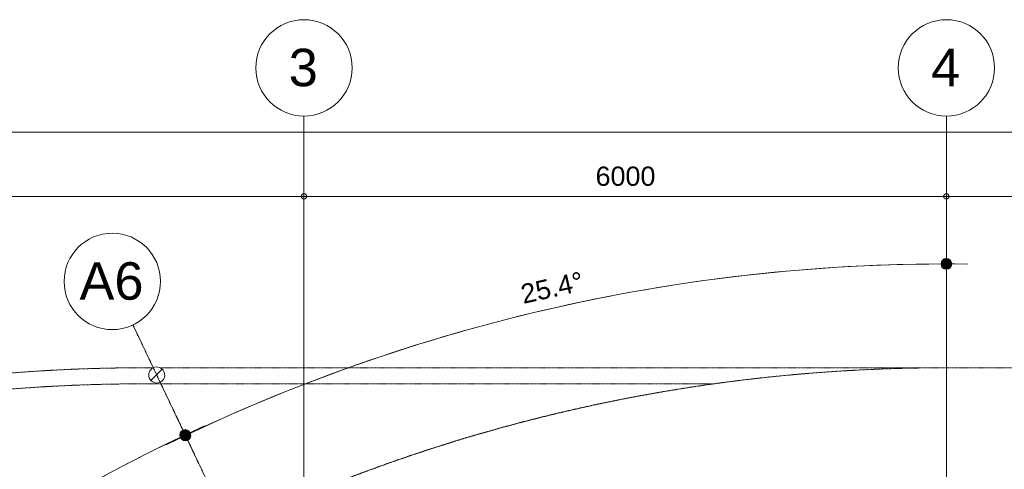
# Model space of a CAD drawing. Header units: millimetres. Extents: x -2730 to 112454, y 3237 to 48799.
# Tile 110 of 241: x 15444 to 24641, y 38752 to 42950. Entities that reach past the tile are written whole.
import ezdxf

# ---------------------------------------------------------------- set-up
doc = ezdxf.new("R2010")
doc.units = ezdxf.units.MM
doc.linetypes.add('THO_hhidden', pattern=[2.5, 1.5, -1])
doc.linetypes.add('THO_stramienlijn', pattern=[20, 17, -1.5, 0, -1.5])
for name, color, linetype, lineweight in [('A-ANNO-DIMS', 7, 'Continuous', 13), ('A-ANNO-DIMS-100', 7, 'Continuous', 13), ('S-COLS', 7, 'Continuous', 13), ('S-GRID', 7, 'Continuous', 13), ('S-GRID-IDEN', 7, 'Continuous', 13)]:
    doc.layers.add(name, color=color, linetype=linetype, lineweight=lineweight)
doc.layers.add('A-DETL', color=7, linetype='Continuous', lineweight=13, true_color=0x00a600)
doc.styles.add('Arial_1', font='arial.ttf', dxfattribs={"height": 350})
doc.styles.add('Arial_2', font='arial.ttf', dxfattribs={"height": 180})
doc.dimstyles.new('THO_18_-_transparant', dxfattribs={"dimscale": 304.8, "dimtxt": 0.602515, "dimasz": 0.164042, "dimexe": 0.328084, "dimexo": 0.0625, "dimgap": 0.147638, "dimtad": 1, "dimdec": 3, "dimlfac": 304.8, "dimrnd": 0.001, "dimdsep": 46, "dimtxsty": 'Arial_2', "dimblk1": 'DOTBLANK', "dimblk2": 'DOTBLANK', "dimsah": 1, "dimcen": 0.09, "dimdle": 0.164042, "dimazin": 0, "dimtfac": 1, "dimtdec": 4, "dimtix": 1, "dimtmove": 0, "dimatfit": 3, "dimfxl": 0.001076, "dimfxlon": 1, "dimtvp": 1, "dimtolj": 1, "dimtzin": 0, "dimarcsym": 2})
doc.dimstyles.new('THO_18_-_transparant_1', dxfattribs={"dimscale": 304.8, "dimtxt": 0.602515, "dimasz": 0.164042, "dimexe": 0.328084, "dimexo": 0.0625, "dimgap": 0.147638, "dimtad": 1, "dimdec": 3, "dimlfac": 304.8, "dimrnd": 0.001, "dimdsep": 46, "dimtxsty": 'Arial_2', "dimblk1": 'DOTBLANK', "dimblk2": 'DOTBLANK', "dimsah": 1, "dimcen": 0.09, "dimdle": 0.164042, "dimazin": 0, "dimtfac": 1, "dimtdec": 4, "dimtix": 1, "dimtmove": 2, "dimatfit": 3, "dimfxl": 0.001076, "dimfxlon": 1, "dimtvp": 1, "dimtolj": 1, "dimtzin": 0, "dimarcsym": 2})
doc.dimstyles.new('THO_18_-_transparant_blue', dxfattribs={"dimscale": 304.8, "dimtxt": 0.602515, "dimasz": 1.312336, "dimexe": 0.656168, "dimexo": 0.0625, "dimgap": 0.147638, "dimtad": 1, "dimdec": 3, "dimlfac": 304.8, "dimrnd": 0.001, "dimdsep": 46, "dimtxsty": 'Arial_2', "dimblk1": 'DOTSMALL', "dimblk2": 'DOTSMALL', "dimsah": 1, "dimcen": 0.09, "dimdle": 0.656168, "dimadec": 1, "dimazin": 0, "dimtfac": 1, "dimtdec": 4, "dimtix": 1, "dimtmove": 0, "dimatfit": 3, "dimfxl": 0.002153, "dimfxlon": 1, "dimtvp": 1, "dimtolj": 1, "dimtzin": 0, "dimarcsym": 2})

# ---------------------------------------------------------------- blocks, each defined once
blk = doc.blocks.new('NLRS_28_SCO_UN_houten kolom rond_gen_bcb - rond 150-2413770-00 begane grond _plotview_')
at = {"layer": 'S-COLS'}
h = blk.add_hatch(dxfattribs=at)
h.set_pattern_fill('FP_215', color=256, style=0, pattern_type=2)
h.set_pattern_definition([(19.6, (-32107.39, -28627.5), (-67.0903, 188.4115), [])])
h.paths.add_polyline_path([(-28.7, -69.3), (0, -75), (28.7, -69.3), (53, -53), (69.3, -28.7), (75, 0), (69.3, 28.7), (53, 53), (28.7, 69.3), (0, 75), (-28.7, 69.3), (-53, 53), (-69.3, 28.7), (-75, 0), (-69.3, -28.7), (-53, -53)])
at = {"layer": 'S-COLS', "lineweight": 18}
for start, end in [(0, 180), (180, 0)]:
    blk.add_arc((0, 0), 75, start, end, dxfattribs=at)
blk = doc.blocks.new('Grid - Stramienbol 9_0mm-3500-00 begane grond _plotview_')
at = {"layer": 'S-GRID-IDEN'}
blk.add_circle((0, 0), 4.5, dxfattribs=at)
blk = doc.blocks.new('DIMBLOCK32-00 begane grond _plotview_')
at = {"layer": 'A-ANNO-DIMS-100'}
for p, q in [((11499.6, 41300), (11499.6, 41400)), ((18099.6, 41300), (18099.6, 41400)), ((11499.6, 41300), (18099.6, 41300)), ((11499.6, 41300), (11499.6, 41200)), ((18099.6, 41300), (18099.6, 41200))]:
    blk.add_line(p, q, dxfattribs=at)
for centre in [(11499.6, 41300), (18099.6, 41300)]:
    blk.add_circle(centre, 25, dxfattribs=at)
at = {"layer": 'A-ANNO-DIMS-100', "color": 0, "insert": (14522.8, 41578.7), "char_height": 180, "width": 664.518, "attachment_point": 1, "line_spacing_factor": 0.941778, "style": 'Arial_2'}
blk.add_mtext('6600', dxfattribs=at)
blk = doc.blocks.new('_DotBlank')
at = {"color": 0, "linetype": 'ByBlock', "lineweight": -2}
blk.add_line((-0.5, 0), (-1, 0), dxfattribs=at)
blk.add_circle((0, 0), 0.5, dxfattribs=at)
blk = doc.blocks.new('DIMBLOCK33-00 begane grond _plotview_')
at = {"layer": 'A-ANNO-DIMS-100'}
for p, q in [((18099.6, 41300), (18099.6, 41400)), ((24099.6, 41300), (24099.6, 41400)), ((18099.6, 41300), (24099.6, 41300)), ((18099.6, 41300), (18099.6, 41200)), ((24099.6, 41300), (24099.6, 41200))]:
    blk.add_line(p, q, dxfattribs=at)
for centre in [(18099.6, 41300), (24099.6, 41300)]:
    blk.add_circle(centre, 25, dxfattribs=at)
at = {"layer": 'A-ANNO-DIMS-100', "color": 0, "insert": (20822.8, 41578.7), "char_height": 180, "width": 664.518, "attachment_point": 1, "line_spacing_factor": 0.941778, "style": 'Arial_2'}
blk.add_mtext('6000', dxfattribs=at)
blk = doc.blocks.new('DIMBLOCK34-00 begane grond _plotview_')
at = {"layer": 'A-ANNO-DIMS-100'}
for p, q in [((24099.6, 41300), (24099.6, 41400)), ((26499.6, 41300), (26499.6, 41400)), ((24099.6, 41300), (26499.6, 41300)), ((24099.6, 41300), (24099.6, 41200)), ((26499.6, 41300), (26499.6, 41200))]:
    blk.add_line(p, q, dxfattribs=at)
for centre in [(24099.6, 41300), (26499.6, 41300)]:
    blk.add_circle(centre, 25, dxfattribs=at)
at = {"layer": 'A-ANNO-DIMS-100', "color": 0, "insert": (25022.8, 41578.7), "char_height": 180, "width": 664.518, "attachment_point": 1, "line_spacing_factor": 0.941778, "style": 'Arial_2'}
blk.add_mtext('2400', dxfattribs=at)
blk = doc.blocks.new('DIMBLOCK49-00 begane grond _plotview_')
at = {"layer": 'A-ANNO-DIMS-100'}
for p, q in [((9999.6, 41900), (9999.6, 42000)), ((71799.6, 41900), (71799.6, 42000)), ((9949.6, 41900), (71849.6, 41900)), ((9999.6, 41900), (9999.6, 41800)), ((71799.6, 41900), (71799.6, 41800))]:
    blk.add_line(p, q, dxfattribs=at)
for centre in [(9999.6, 41900), (71799.6, 41900)]:
    blk.add_circle(centre, 25, dxfattribs=at)
at = {"layer": 'A-ANNO-DIMS-100', "color": 0, "insert": (41151.8, 42178.7), "char_height": 180, "width": 830.648, "attachment_point": 1, "line_spacing_factor": 0.941778, "style": 'Arial_2'}
blk.add_mtext('61800', dxfattribs=at)
blk = doc.blocks.new('DIMBLOCK66-00 begane grond _plotview_')
at = {"layer": 'A-ANNO-DIMS-100', "true_color": 0x0000ff}
h = blk.add_hatch(color=5, dxfattribs=at)
edge = h.paths.add_edge_path()
edge.add_arc((24099.6, 40669.6), 50, 0, 360)
h = blk.add_hatch(color=5, dxfattribs=at)
edge = h.paths.add_edge_path()
edge.add_arc((16992.4, 39067.9), 50, 0, 360)
at = {"layer": 'A-ANNO-DIMS-100', "color": 5, "true_color": 0x0000ff}
for p, q in [((24099.6, 40669.6), (24099.6, 40869.6)), ((24099.6, 40669.6), (24099.6, 40669.6)), ((24099.6, 40669.6), (24099.6, 40469.6)), ((16992.4, 39067.9), (16906.6, 39248.5)), ((16992.4, 39067.9), (17078.2, 38887.2))]:
    blk.add_line(p, q, dxfattribs=at)
for centre in [(24099.6, 40669.6), (16992.4, 39067.9)]:
    blk.add_circle(centre, 50, dxfattribs=at)
for start, end in [(89.30842, 116.09157), (90, 115.39999)]:
    blk.add_arc((24099.6, 24100), 16569.6, start, end, dxfattribs=at)
at = {"layer": 'A-ANNO-DIMS-100', "color": 0, "insert": (20109, 40471.5), "char_height": 180, "width": 705.203, "attachment_point": 1, "rotation": 12.69999, "line_spacing_factor": 0.941778, "style": 'Arial_2'}
blk.add_mtext('25.4°', dxfattribs=at)
blk = doc.blocks.new('_DotSmall')
at = {"color": 0, "linetype": 'ByBlock', "const_width": 0.5}
blk.add_lwpolyline([(-0.0625, 0, 1), (0.0625, 0, 1)], format="xyb", close=True, dxfattribs=at)
blk = doc.blocks.new('DIMBLOCK67-00 begane grond _plotview_')
at = {"layer": 'A-ANNO-DIMS-100', "true_color": 0x0000ff}
h = blk.add_hatch(color=5, dxfattribs=at)
edge = h.paths.add_edge_path()
edge.add_arc((16990, 39072.8), 50, 0, 360)
h = blk.add_hatch(color=5, dxfattribs=at)
edge = h.paths.add_edge_path()
edge.add_arc((12233, 35672.1), 50, 0, 360)
at = {"layer": 'A-ANNO-DIMS-100', "color": 5, "true_color": 0x0000ff}
for p, q in [((16990, 39072.8), (16904.3, 39253.4)), ((16990, 39072.8), (16990, 39072.8)), ((16990, 39072.8), (17075.8, 38892.1)), ((12233, 35672.1), (12089.8, 35811.7)), ((12233, 35672.1), (12376.2, 35532.4))]:
    blk.add_line(p, q, dxfattribs=at)
for centre in [(16990, 39072.8), (12233, 35672.1)]:
    blk.add_circle(centre, 50, dxfattribs=at)
for start, end in [(114.70864, 136.41135), (115.39999, 135.72)]:
    blk.add_arc((24099.6, 24100), 16575, start, end, dxfattribs=at)
at = {"layer": 'A-ANNO-DIMS-100', "color": 0, "insert": (14059.3, 37639.7), "char_height": 180, "width": 705.203, "attachment_point": 1, "rotation": 35.56, "line_spacing_factor": 0.941778, "style": 'Arial_2'}
blk.add_mtext('20.3°', dxfattribs=at)

msp = doc.modelspace()

# ---------------------------------------------------------------- linework, layer by layer
at = {"layer": 'A-DETL', "color": 7, "linetype": 'THO_hhidden'}
for p, q in [((16692.2249283, 39699.9979377), (16599.633136, 39699.9979377)), ((24099.633136, 39699.9979377), (16754.3672455, 39699.9979377)), ((24099.633136, 39699.9998099), (57691.8363459, 39699.9998099)), ((21941.5090776, 39549.9979377), (16599.633136, 39549.9979377))]:
    msp.add_line(p, q, dxfattribs=at)
for centre, radius, end in [((24099.633136, 24099.9997671), 15599.9981706, 270), ((16599.633136, 24099.9997671), 15599.9981706, 115.9271371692), ((16599.633136, 24099.9997671), 15449.9981706, 270)]:
    msp.add_arc(centre, radius, 90, end, dxfattribs=at)
at = {"layer": 'S-GRID', "color": 5, "linetype": 'THO_stramienlijn', "true_color": 0x0000ff}
for p, q in [((18099.635701, 4950), (18099.635701, 42050)), ((24099.635701, 4950), (24099.635701, 42050)), ((24099.625974, 24100.017333), (16502.2805567, 40099.9979377))]:
    msp.add_line(p, q, dxfattribs=at)

# ---------------------------------------------------------------- block references
at = {"layer": 'S-COLS', "lineweight": 18, "rotation": 25.39999846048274}
msp.add_blockref('NLRS_28_SCO_UN_houten kolom rond_gen_bcb - rond 150-2413770-00 begane grond _plotview_', (16724.3950615, 39632.2186368), dxfattribs=at)
at = {"layer": 'S-GRID-IDEN', "xscale": 99.99999999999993, "yscale": 99.99999999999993, "zscale": 99.99999999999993}
for p in [(18099.635701, 42500), (24099.635701, 42500)]:
    msp.add_blockref('Grid - Stramienbol 9_0mm-3500-00 begane grond _plotview_', p, dxfattribs=at)
at = {"layer": 'S-GRID-IDEN', "xscale": 99.99999999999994, "yscale": 99.99999999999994, "zscale": 99.99999999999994, "rotation": 25.3999884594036}
msp.add_blockref('Grid - Stramienbol 9_0mm-3500-00 begane grond _plotview_', (16309.2598286, 40506.4988584), dxfattribs=at)

# ---------------------------------------------------------------- texts
at = {"layer": 'S-GRID-IDEN', "char_height": 350, "attachment_point": 1, "style": 'Arial_1'}
for s, insert, width in [('3', (17957.0136315, 42678.7433988), 336.70875), ('4', (23957.0136315, 42678.7433988), 336.70875), ('A6', (16002.7560042, 40685.4392454), 737.5525)]:
    msp.add_mtext(s, dxfattribs=dict(at, insert=insert, width=width))

# ---------------------------------------------------------------- dimensions: what is measured, and where the dimension line sits
at = {"layer": 'A-ANNO-DIMS'}
dim = msp.add_linear_dim(base=(71799.6357010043, 41899.9998098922), p1=(9999.6357010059, 41999.9998098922), p2=(71799.6357010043, 41999.9998098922), dimstyle='THO_18_-_transparant_1', override={"dimpost": '<>', "dimfxl": 61800}, dxfattribs=at)
dim.commit()
dim.dimension.update_dxf_attribs({"geometry": 'DIMBLOCK49-00 begane grond _plotview_', "text_midpoint": (41567.1008644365, 42058.6811506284), "dimtype": 160})
for base, p1, p2, override, picture, middle in [((18099.6357010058, 41299.9999999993), (11499.6357010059, 41399.9999999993), (18099.6357010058, 41399.9999999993), {"dimpost": '<>', "dimfxl": 6600}, 'DIMBLOCK32-00 begane grond _plotview_', (14799.6357010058, 41436.9031383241)), ((24099.6357010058, 41299.9999999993), (18099.6357010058, 41399.9999999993), (24099.6357010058, 41399.9999999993), {"dimpost": '<>', "dimfxl": 6000}, 'DIMBLOCK33-00 begane grond _plotview_', (21099.6357010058, 41436.9031383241)), ((26499.6357010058, 41299.9999999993), (24099.6357010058, 41399.9999999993), (26499.6357010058, 41399.9999999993), {"dimpost": '<>', "dimfxl": 2400}, 'DIMBLOCK34-00 begane grond _plotview_', (25299.6357010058, 41436.9645298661))]:
    dim = msp.add_linear_dim(base=base, p1=p1, p2=p2, dimstyle='THO_18_-_transparant', override=override, dxfattribs=at)
    dim.commit()
    dim.dimension.update_dxf_attribs({"geometry": picture, "text_midpoint": middle})
at = {"layer": 'A-ANNO-DIMS', "color": 5, "true_color": 0x0000ff}
for base, center, p1, p2, override, picture, middle in [((21660.0323558, 40488.9891913), (24099.635701, 24099.996848), (24099.635701, 40869.5693986), (16906.5799131, 39248.545028), {"dimpost": '<>°', "dimfxl": 7373.450453}, 'DIMBLOCK66-00 begane grond _plotview_', (20426.782074, 40397.74136)), ((15273.7495973, 38129.7465939), (24099.6359802, 24099.99626), (16904.2581233, 39253.4347087), (12089.8109815, 35811.7110287), {"dimpost": '<>°', "dimfxl": 5918.138489}, 'DIMBLOCK67-00 begane grond _plotview_', (14380.715681, 37695.2852506))]:
    dim = msp.add_angular_dim_3p(base=base, center=center, p1=p1, p2=p2, dimstyle='THO_18_-_transparant_blue', override=override, dxfattribs=at)
    dim.commit()
    dim.dimension.update_dxf_attribs({"geometry": picture, "text_midpoint": middle})

doc.saveas('drawing.dxf')
